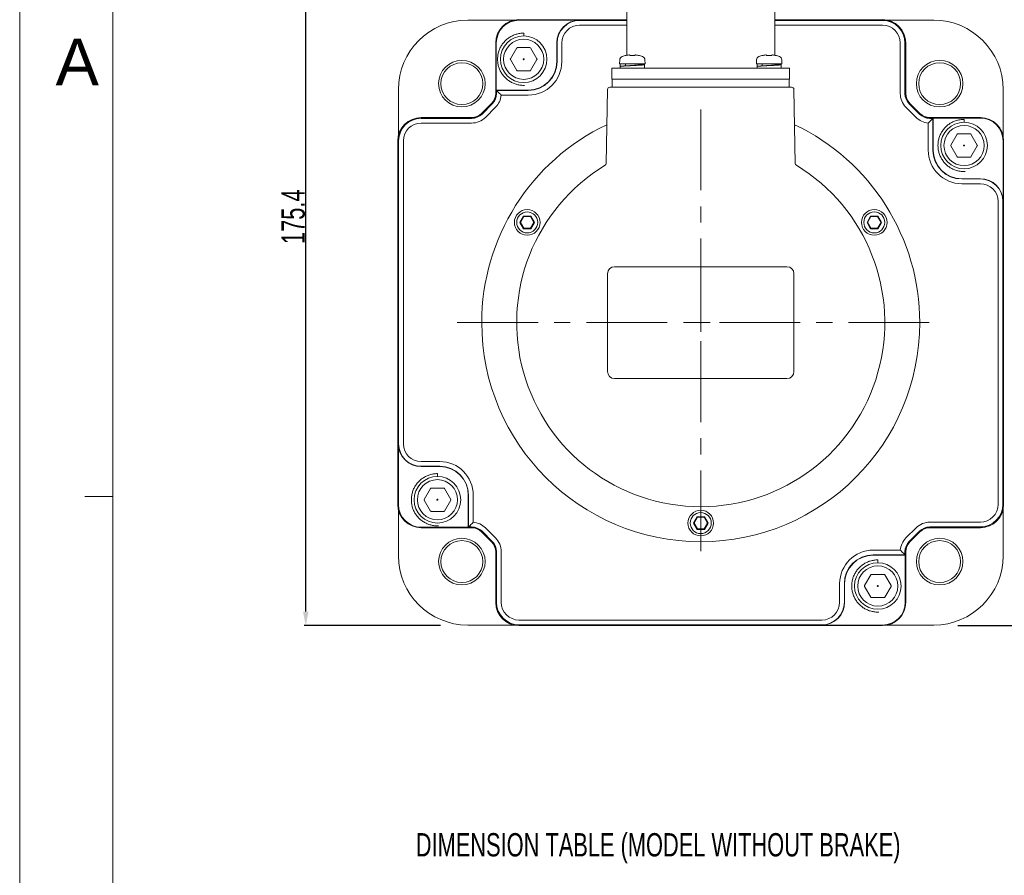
# Model space of a CAD drawing. Header units: millimetres. Extents: x -14 to 406, y -14 to 283.
# Tile 2 of 9: x -14 to 91, y 140 to 232. Entities that reach past the tile are written whole.
import ezdxf
from ezdxf.enums import TextEntityAlignment as Align

# ---------------------------------------------------------------- set-up
doc = ezdxf.new("R2010")
doc.units = ezdxf.units.MM
doc.header["$LTSCALE"] = 23.1
doc.header["$PDMODE"] = 3
doc.header["$PDSIZE"] = 0.3125
doc.linetypes.add('CENTER', pattern=[0.6, 0.375, -0.075, 0.075, -0.075])
doc.layers.get('0').update_dxf_attribs({"linetype": 'CONTINUOUS'})
doc.layers.get('Defpoints').update_dxf_attribs({"linetype": 'CONTINUOUS'})
for name, color, linetype in [('3_ALL_AXES', 7, 'CONTINUOUS'), ('7_ALL_FEATURES', 7, 'CONTINUOUS'), ('AXS', 7, 'CONTINUOUS'), ('DEFAULT_1', 7, 'CENTER')]:
    doc.layers.add(name, color=color, linetype=linetype)
doc.styles.get("Standard").update_dxf_attribs({"font": 'txt', "width": 0.7})
doc.styles.add('TEXTSTYLE_0', font='txt', dxfattribs={"width": 0.8})
doc.dimstyles.new('DIMSTYLE_3', dxfattribs={"dimtxt": 2.5, "dimasz": 1.5, "dimexe": 0.18, "dimexo": 0.0625, "dimgap": 0.09, "dimtad": 1, "dimdec": 1, "dimlfac": 2, "dimdsep": 46, "dimtxsty": 'Standard', "dimblk": '_FILLED', "dimblk1": '_FILLED', "dimblk2": '_FILLED', "dimcen": 0.09, "dimadec": 0, "dimazin": 0, "dimtp": 0.1, "dimtm": 0.1, "dimtfac": 1, "dimtdec": 1, "dimtofl": 0, "dimtmove": 0, "dimatfit": 3, "dimldrblk": '_FILLED', "dimfxl": 0, "dimtolj": 1, "dimarcsym": 0})

# ---------------------------------------------------------------- blocks, each defined once
blk = doc.blocks.new('_FILLED')
at = {"color": 0, "linetype": 'ByBlock'}
blk.add_solid([(0, 0), (-1, 0.2), (-1, -0.2)], dxfattribs=at)
blk = doc.blocks.new('*D6')
at = {"color": 0, "linetype": 'Continuous', "lineweight": -2}
for p, q in [((67.51, 236.09), (97.71, 236.09)), ((97.53, 168.27), (97.53, 234.59)), ((86.48, 166.77), (97.71, 166.77))]:
    blk.add_line(p, q, dxfattribs=at)
at = {"layer": 'Defpoints', "color": 0, "linetype": 'Continuous'}
for p in [(67.45, 236.09), (97.53, 236.09), (86.42, 166.77)]:
    blk.add_point(p, dxfattribs=at)
at = {"color": 0, "linetype": 'Continuous', "lineweight": -2, "xscale": 1.5, "yscale": 1.5, "zscale": 1.5}
for p, rotation in [((97.53, 236.09), 90), ((97.53, 166.77), 270)]:
    blk.add_blockref('_FILLED', p, dxfattribs=dict(at, rotation=rotation))
at = {"color": 0, "linetype": 'Continuous', "lineweight": 13, "insert": (96.19, 201.43), "char_height": 2.5, "attachment_point": 5, "rotation": 90}
blk.add_mtext('\\A1;138.6', dxfattribs=at)
blk = doc.blocks.new('*D7')
at = {"color": 0, "linetype": 'Continuous', "lineweight": -2}
for p, q in [((50.31, 254.49), (16.35, 254.49)), ((16.53, 168.27), (16.53, 252.99)), ((31, 166.77), (16.35, 166.77))]:
    blk.add_line(p, q, dxfattribs=at)
at = {"layer": 'Defpoints', "color": 0, "linetype": 'Continuous'}
for p in [(16.53, 254.49), (50.37, 254.49), (31.06, 166.77)]:
    blk.add_point(p, dxfattribs=at)
at = {"color": 0, "linetype": 'Continuous', "lineweight": -2, "xscale": 1.5, "yscale": 1.5, "zscale": 1.5}
for p, rotation in [((16.53, 254.49), 90), ((16.53, 166.77), 270)]:
    blk.add_blockref('_FILLED', p, dxfattribs=dict(at, rotation=rotation))
at = {"color": 0, "linetype": 'Continuous', "lineweight": 13, "insert": (15.19, 210.63), "char_height": 2.5, "attachment_point": 5, "rotation": 90}
blk.add_mtext('\\A1;175.4', dxfattribs=at)

msp = doc.modelspace()

# ---------------------------------------------------------------- linework, layer by layer
at = {"color": 7, "linetype": 'Continuous', "lineweight": 13}
for p, q in [((-14.1635, 282.9676), (-14.1635, -14.0324)), ((-4.1635, 272.9676), (-4.1635, -4.0324)), ((33.9076, 231.7157), (39.0494, 231.7157)), ((39.4076, 231.7637), (50.9701, 231.7637)), ((39.4076, 231.7113), (45.9076, 231.7113)), ((45.9076, 231.6851), (50.9701, 231.6851)), ((66.8451, 231.7637), (78.4076, 231.7637)), ((66.8451, 231.6851), (78.4076, 231.6851)), ((78.7658, 231.7157), (83.9076, 231.7157)), ((39.9093, 230.0129), (39.9093, 230.3236)), ((45.9076, 231.1764), (50.9701, 231.1764)), ((66.8451, 231.1764), (78.4076, 231.1764)), ((36.9076, 223.8557), (36.9076, 229.2724)), ((36.9163, 229.2724), (36.9163, 223.8557)), ((36.9687, 229.2724), (36.9687, 224.2113)), ((43.4687, 227.2724), (43.4687, 229.2724)), ((43.4949, 227.2724), (43.4949, 229.2724)), ((44.0036, 227.2724), (44.0036, 229.2724)), ((80.3116, 223.8557), (80.3116, 229.2724)), ((80.8203, 223.8557), (80.8203, 229.2724)), ((80.8989, 223.8557), (80.8989, 229.2724)), ((80.9076, 229.2724), (80.9076, 223.8557)), ((38.4876, 227.5611), (39.166, 228.7361)), ((39.2309, 228.7736), (40.5877, 228.7736)), ((40.6526, 228.7361), (41.331, 227.5611)), ((39.166, 226.3111), (38.4876, 227.4861)), ((39.8721, 227.5591), (39.8599, 227.538)), ((39.8599, 227.5091), (39.8721, 227.488)), ((39.9215, 227.5736), (39.8971, 227.5736)), ((39.8971, 227.4736), (39.9215, 227.4736)), ((39.9587, 227.538), (39.9465, 227.5591)), ((39.9465, 227.488), (39.9587, 227.5091)), ((41.331, 227.4861), (40.6526, 226.3111)), ((50.2157, 227.4626), (50.1926, 227.0224)), ((50.7917, 227.9203), (50.4686, 227.8139)), ((50.843, 227.9248), (50.832, 227.923)), ((50.8537, 227.9267), (50.8412, 227.9245)), ((50.8658, 227.9289), (50.8521, 227.9264)), ((50.8792, 227.9315), (50.8646, 227.9287)), ((50.8939, 227.9343), (50.8786, 227.9313)), ((50.909, 227.9373), (50.8939, 227.9343)), ((51.2941, 227.9641), (51.2593, 227.9776)), ((51.3329, 227.9436), (51.2939, 227.9642)), ((51.3583, 227.9264), (51.3328, 227.9437)), ((51.3583, 227.9264), (51.3554, 227.9271)), ((51.3942, 227.9218), (51.3762, 227.9234)), ((51.4496, 227.9214), (51.4402, 227.921)), ((51.5254, 227.9234), (51.4496, 227.9214)), ((51.6106, 227.9234), (51.5249, 227.9234)), ((51.6958, 227.921), (51.6102, 227.9234)), ((51.6881, 227.9213), (51.6856, 227.9214)), ((51.7592, 227.9234), (51.7413, 227.9218)), ((51.7718, 227.9253), (51.7592, 227.9234)), ((51.7796, 227.927), (51.7719, 227.9253)), ((51.8026, 227.9438), (51.7769, 227.9264)), ((51.7789, 227.9267), (51.7796, 227.927)), ((51.8414, 227.9642), (51.8024, 227.9437)), ((51.8759, 227.9776), (51.8413, 227.9642)), ((51.9067, 227.9825), (51.9151, 227.9821)), ((52.0167, 227.9714), (51.9154, 227.9821)), ((52.2415, 227.9343), (52.2262, 227.9373)), ((52.318, 227.9208), (52.3189, 227.9207)), ((52.3435, 227.9203), (52.6666, 227.8139)), ((52.9195, 227.4626), (52.9426, 227.0224)), ((64.8957, 227.4626), (64.8726, 227.0224)), ((65.4717, 227.9203), (65.1486, 227.8139)), ((65.523, 227.9248), (65.512, 227.923)), ((65.5337, 227.9267), (65.5212, 227.9245)), ((65.5458, 227.9289), (65.5321, 227.9264)), ((65.5592, 227.9315), (65.5446, 227.9287)), ((65.5739, 227.9343), (65.5586, 227.9313)), ((65.589, 227.9373), (65.5739, 227.9343)), ((65.589, 227.9373), (65.5739, 227.9343)), ((65.9741, 227.9641), (65.9393, 227.9776)), ((66.0129, 227.9436), (65.9739, 227.9642)), ((66.0383, 227.9264), (66.0128, 227.9437)), ((66.0383, 227.9264), (66.0354, 227.9271)), ((66.0742, 227.9218), (66.0562, 227.9234)), ((66.1296, 227.9214), (66.1202, 227.921)), ((66.2054, 227.9234), (66.1296, 227.9214)), ((66.2906, 227.9234), (66.2049, 227.9234)), ((66.3758, 227.921), (66.2902, 227.9234)), ((66.3681, 227.9213), (66.3656, 227.9214)), ((66.4392, 227.9234), (66.4213, 227.9218)), ((66.4518, 227.9253), (66.4392, 227.9234)), ((66.4596, 227.927), (66.4519, 227.9253)), ((66.4826, 227.9438), (66.4569, 227.9264)), ((66.4589, 227.9267), (66.4596, 227.927)), ((66.5214, 227.9642), (66.4824, 227.9437)), ((66.5559, 227.9776), (66.5213, 227.9642)), ((66.5867, 227.9825), (66.5951, 227.9821)), ((66.6967, 227.9714), (66.5954, 227.9821)), ((66.9215, 227.9343), (66.9062, 227.9373)), ((66.998, 227.9208), (66.9989, 227.9207)), ((67.0235, 227.9203), (67.3466, 227.8139)), ((67.5995, 227.4626), (67.6226, 227.0224)), ((40.5877, 226.2736), (39.2309, 226.2736)), ((50.1926, 227.0224), (52.9426, 227.0224)), ((64.8726, 227.0224), (67.6226, 227.0224)), ((26.4643, 219.1306), (26.4643, 224.2724)), ((36.9949, 224.1851), (36.9687, 224.2113)), ((36.9687, 224.2113), (40.4076, 224.2113)), ((36.9954, 224.1564), (36.9949, 224.1851)), ((36.9949, 224.1851), (40.4076, 224.1851)), ((91.3509, 224.2724), (91.3509, 219.1306)), ((37.4959, 223.6764), (40.4076, 223.6764)), ((35.385, 221.7118), (36.4683, 222.795)), ((36.4744, 222.7888), (35.3912, 221.7056)), ((36.53, 222.7333), (35.4467, 221.65)), ((36.8897, 222.3736), (35.8064, 221.2903)), ((82.0088, 221.2903), (80.9255, 222.3736)), ((82.3685, 221.65), (81.2852, 222.7333)), ((82.424, 221.7056), (81.3408, 222.7888)), ((81.3469, 222.795), (82.4302, 221.7118)), ((28.9076, 221.2724), (34.3243, 221.2724)), ((34.3243, 221.2637), (28.9076, 221.2637)), ((34.3243, 221.1851), (28.9076, 221.1851)), ((83.4909, 221.2724), (88.9076, 221.2724)), ((88.9076, 221.2637), (83.4909, 221.2637)), ((83.4909, 220.8557), (83.8465, 221.2113)), ((83.8203, 221.1851), (83.4909, 221.1851)), ((83.8203, 221.1851), (83.8203, 217.7724)), ((88.9076, 221.2113), (83.8465, 221.2113)), ((83.8465, 221.2113), (83.8465, 217.7724)), ((87.1587, 220.76), (87.1587, 221.0707)), ((34.3243, 220.6764), (28.9076, 220.6764)), ((83.3116, 220.6844), (83.3116, 217.7724)), ((26.4076, 217.6292), (26.4076, 218.7724)), ((26.4163, 179.7724), (26.4163, 218.7724)), ((26.4949, 186.2724), (26.4949, 218.7724)), ((27.0036, 186.2724), (27.0036, 218.7724)), ((85.737, 218.3082), (86.4154, 219.4832)), ((86.4804, 219.5207), (87.8371, 219.5207)), ((87.9021, 219.4832), (88.5805, 218.3082)), ((91.3465, 218.7724), (91.3465, 212.2724)), ((91.3989, 218.7724), (91.3989, 179.7724)), ((91.4076, 218.7724), (91.4076, 217.6292)), ((86.4154, 217.0582), (85.737, 218.2332)), ((87.1215, 218.3063), (87.1093, 218.2851)), ((87.1093, 218.2563), (87.1215, 218.2351)), ((87.171, 218.3207), (87.1465, 218.3207)), ((87.1465, 218.2207), (87.171, 218.2207)), ((87.2081, 218.2851), (87.1959, 218.3063)), ((87.1959, 218.2351), (87.2081, 218.2563)), ((88.5805, 218.2332), (87.9021, 217.0582)), ((87.8371, 217.0207), (86.4804, 217.0207)), ((26.4076, 214.8792), (26.4076, 214.9156)), ((86.9076, 214.7113), (88.9076, 214.7113)), ((88.9076, 214.6851), (86.9076, 214.6851)), ((91.4076, 214.9156), (91.4076, 214.8792)), ((88.9076, 214.1764), (86.9076, 214.1764)), ((26.4076, 212.0184), (26.4076, 212.1656)), ((90.8116, 212.2724), (90.8116, 179.7724)), ((91.3203, 212.2724), (91.3203, 179.7724)), ((91.4076, 212.1656), (91.4076, 212.0184)), ((39.8983, 210.6974), (39.5086, 210.0224)), ((39.9272, 210.6474), (39.5664, 210.0224)), ((39.8983, 210.6974), (39.9272, 210.6474)), ((40.6778, 210.6974), (39.8983, 210.6974)), ((40.6489, 210.6474), (39.9272, 210.6474)), ((40.6778, 210.6974), (40.6489, 210.6474)), ((41.0097, 210.0224), (40.6489, 210.6474)), ((41.0675, 210.0224), (40.6778, 210.6974)), ((77.1374, 210.6974), (76.7477, 210.0224)), ((77.1663, 210.6474), (76.8055, 210.0224)), ((77.9169, 210.6974), (77.1374, 210.6974)), ((77.1374, 210.6974), (77.1663, 210.6474)), ((77.888, 210.6474), (77.1663, 210.6474)), ((77.9169, 210.6974), (77.888, 210.6474)), ((78.2488, 210.0224), (77.888, 210.6474)), ((78.3066, 210.0224), (77.9169, 210.6974)), ((26.4076, 189.0184), (26.4076, 209.5264)), ((39.5086, 210.0224), (39.8983, 209.3474)), ((39.5086, 210.0224), (39.5664, 210.0224)), ((39.5664, 210.0224), (39.9272, 209.3974)), ((39.8983, 209.3474), (39.9272, 209.3974)), ((39.8983, 209.3474), (40.6778, 209.3474)), ((39.9272, 209.3974), (40.6489, 209.3974)), ((40.6489, 209.3974), (41.0097, 210.0224)), ((40.6778, 209.3474), (40.6489, 209.3974)), ((40.6778, 209.3474), (41.0675, 210.0224)), ((41.0675, 210.0224), (41.0097, 210.0224)), ((76.7477, 210.0224), (76.8055, 210.0224)), ((76.7477, 210.0224), (77.1374, 209.3474)), ((76.8055, 210.0224), (77.1663, 209.3974)), ((77.1374, 209.3474), (77.1663, 209.3974)), ((77.1374, 209.3474), (77.9169, 209.3474)), ((77.1663, 209.3974), (77.888, 209.3974)), ((77.888, 209.3974), (78.2488, 210.0224)), ((77.9169, 209.3474), (77.888, 209.3974)), ((77.9169, 209.3474), (78.3066, 210.0224)), ((78.3066, 210.0224), (78.2488, 210.0224)), ((91.4076, 209.5264), (91.4076, 189.0184)), ((49.6576, 205.2724), (68.1576, 205.2724)), ((48.9076, 194.0224), (48.9076, 204.5224)), ((68.9076, 204.5224), (68.9076, 194.0224)), ((58.9076, 198.2724), (58.9076, 200.2725)), ((57.9075, 199.2724), (59.9076, 199.2724)), ((68.1576, 193.2724), (49.6576, 193.2724)), ((26.4076, 186.3792), (26.4076, 186.5264)), ((26.4687, 179.7724), (26.4687, 186.2724)), ((91.4076, 186.5264), (91.4076, 186.3792)), ((28.9076, 184.3684), (30.9076, 184.3684)), ((28.9076, 183.8597), (30.9076, 183.8597)), ((30.9076, 183.8335), (28.9076, 183.8335)), ((26.4076, 183.6292), (26.4076, 183.6656)), ((30.6565, 182.7634), (30.6565, 183.0741)), ((91.4076, 183.6656), (91.4076, 183.6292)), ((26.4076, 179.7724), (26.4076, 180.9156)), ((29.2347, 180.3116), (29.9131, 181.4866)), ((29.9781, 181.5241), (31.3348, 181.5241)), ((31.3998, 181.4866), (32.0782, 180.3116)), ((33.9687, 177.3335), (33.9687, 180.7724)), ((33.9949, 177.3597), (33.9949, 180.7724)), ((34.5036, 177.8607), (34.5036, 180.7724)), ((91.4076, 180.9156), (91.4076, 179.7724)), ((-4.1635, 180.6342), (-7.1635, 180.6342)), ((29.9131, 179.0616), (29.2347, 180.2366)), ((30.6193, 180.3097), (30.607, 180.2885)), ((30.607, 180.2597), (30.6193, 180.2385)), ((30.6687, 180.3241), (30.6442, 180.3241)), ((30.6442, 180.2241), (30.6687, 180.2241)), ((30.7059, 180.2885), (30.6936, 180.3097)), ((30.6936, 180.2385), (30.7059, 180.2597)), ((32.0782, 180.2366), (31.3998, 179.0616)), ((26.4643, 174.2724), (26.4643, 179.4142)), ((31.3348, 179.0241), (29.9781, 179.0241)), ((91.3509, 179.4142), (91.3509, 174.2724)), ((58.5179, 178.4474), (58.1282, 177.7724)), ((58.1282, 177.7724), (58.1859, 177.7724)), ((58.1282, 177.7724), (58.5179, 177.0974)), ((58.5468, 178.3974), (58.1859, 177.7724)), ((58.1859, 177.7724), (58.5468, 177.1474)), ((59.2973, 178.4474), (58.5179, 178.4474)), ((58.5179, 178.4474), (58.5468, 178.3974)), ((59.2684, 178.3974), (58.5468, 178.3974)), ((59.2973, 178.4474), (59.2684, 178.3974)), ((59.6293, 177.7724), (59.2684, 178.3974)), ((59.2684, 177.1474), (59.6293, 177.7724)), ((59.687, 177.7724), (59.2973, 178.4474)), ((59.2973, 177.0974), (59.687, 177.7724)), ((59.687, 177.7724), (59.6293, 177.7724)), ((83.4909, 177.8684), (88.9076, 177.8684)), ((28.9076, 177.3335), (33.9687, 177.3335)), ((28.9076, 177.2811), (34.3243, 177.2811)), ((34.3243, 177.2724), (28.9076, 177.2724)), ((33.9949, 177.3597), (33.9687, 177.3335)), ((34.0236, 177.3602), (33.9949, 177.3597)), ((36.4683, 175.7498), (35.385, 176.8331)), ((35.3912, 176.8392), (36.4744, 175.756)), ((35.4467, 176.8948), (36.53, 175.8115)), ((35.8064, 177.2545), (36.8897, 176.1712)), ((58.5179, 177.0974), (58.5468, 177.1474)), ((58.5179, 177.0974), (59.2973, 177.0974)), ((58.5468, 177.1474), (59.2684, 177.1474)), ((59.2973, 177.0974), (59.2684, 177.1474)), ((80.9255, 176.1712), (82.0088, 177.2545)), ((81.2852, 175.8115), (82.3685, 176.8948)), ((81.3408, 175.756), (82.424, 176.8392)), ((82.4302, 176.8331), (81.3469, 175.7498)), ((83.4909, 177.3597), (88.9076, 177.3597)), ((83.4909, 177.2811), (88.9076, 177.2811)), ((88.9076, 177.2724), (83.4909, 177.2724)), ((36.9076, 169.2724), (36.9076, 174.6892)), ((36.9163, 174.6892), (36.9163, 169.2724)), ((36.9949, 174.6892), (36.9949, 169.2724)), ((37.5036, 174.6892), (37.5036, 169.2724)), ((80.3193, 174.8684), (77.4076, 174.8684)), ((80.8203, 174.3597), (77.4076, 174.3597)), ((80.8465, 174.3335), (77.4076, 174.3335)), ((80.8198, 174.3884), (80.8203, 174.3597)), ((80.8203, 174.3597), (80.8465, 174.3335)), ((80.8465, 169.2724), (80.8465, 174.3335)), ((80.8989, 169.2724), (80.8989, 174.6892)), ((80.9076, 174.6892), (80.9076, 169.2724)), ((77.9059, 173.5106), (77.9059, 173.8213)), ((76.4842, 171.0588), (77.1626, 172.2338)), ((77.2275, 172.2713), (78.5843, 172.2713)), ((78.6492, 172.2338), (79.3276, 171.0588)), ((73.8116, 169.2724), (73.8116, 171.2724)), ((74.3203, 169.2724), (74.3203, 171.2724)), ((74.3465, 171.2724), (74.3465, 169.2724)), ((77.1626, 169.8088), (76.4842, 170.9838)), ((77.8687, 171.0568), (77.8565, 171.0357)), ((77.8565, 171.0068), (77.8687, 170.9857)), ((77.9181, 171.0713), (77.8937, 171.0713)), ((77.8937, 170.9713), (77.9181, 170.9713)), ((77.9553, 171.0357), (77.9431, 171.0568)), ((77.9431, 170.9857), (77.9553, 171.0068)), ((79.3276, 170.9838), (78.6492, 169.8088)), ((78.5843, 169.7713), (77.2275, 169.7713)), ((71.9076, 167.3684), (39.4076, 167.3684)), ((39.0494, 166.8291), (33.9076, 166.8291)), ((71.9076, 166.8597), (39.4076, 166.8597)), ((78.4076, 166.7811), (39.4076, 166.7811)), ((40.5508, 166.7724), (39.4076, 166.7724)), ((43.3008, 166.7724), (43.2644, 166.7724)), ((46.1616, 166.7724), (46.0144, 166.7724)), ((69.1616, 166.7724), (48.6536, 166.7724)), ((71.8008, 166.7724), (71.6536, 166.7724)), ((78.4076, 166.8335), (71.9076, 166.8335)), ((74.5508, 166.7724), (74.5144, 166.7724)), ((78.4076, 166.7724), (77.2644, 166.7724)), ((83.9076, 166.8291), (78.7658, 166.8291))]:
    msp.add_line(p, q, dxfattribs=at)
for points in [[(50.8339, 227.9233), (50.8246, 227.9218), (50.8194, 227.9211), (50.8173, 227.9209)], [(51.2198, 227.9821), (51.1193, 227.9715), (51.0093, 227.9557), (50.909, 227.9373)], [(51.2198, 227.9821), (51.2478, 227.9806), (51.2593, 227.9776)], [(51.3764, 227.9234), (51.3635, 227.9253), (51.3583, 227.9264)], [(51.4406, 227.9211), (51.4159, 227.9209), (51.3942, 227.9218)], [(51.7417, 227.9219), (51.7202, 227.921), (51.6958, 227.921)], [(51.8759, 227.9776), (51.8911, 227.9813), (51.9067, 227.9825)], [(52.2262, 227.9373), (52.1267, 227.9556), (52.0167, 227.9714)], [(52.3091, 227.9221), (52.3017, 227.9232), (52.2926, 227.9247), (52.2819, 227.9266), (52.2698, 227.9288), (52.2563, 227.9314), (52.2415, 227.9343)], [(52.3189, 227.9207), (52.3183, 227.9208), (52.3148, 227.9212), (52.3091, 227.9221)], [(65.5139, 227.9233), (65.5046, 227.9218), (65.4994, 227.9211), (65.4973, 227.9209)], [(65.8998, 227.9821), (65.7993, 227.9715), (65.6893, 227.9557), (65.589, 227.9373)], [(65.8998, 227.9821), (65.9278, 227.9806), (65.9393, 227.9776)], [(66.0564, 227.9234), (66.0435, 227.9253), (66.0383, 227.9264)], [(66.1206, 227.9211), (66.0959, 227.9209), (66.0742, 227.9218)], [(66.4217, 227.9219), (66.4002, 227.921), (66.3758, 227.921)], [(66.5559, 227.9776), (66.5711, 227.9813), (66.5867, 227.9825)], [(66.9062, 227.9373), (66.8067, 227.9556), (66.6967, 227.9714)], [(66.9891, 227.9221), (66.9817, 227.9232), (66.9726, 227.9247), (66.9619, 227.9266), (66.9498, 227.9288), (66.9363, 227.9314), (66.9215, 227.9343)], [(66.9989, 227.9207), (66.9983, 227.9208), (66.9948, 227.9212), (66.9891, 227.9221)]]:
    msp.add_lwpolyline(points, dxfattribs=at)
for centre, radius in [((39.9093, 227.5236), 2.5), ((39.9093, 227.5236), 2.155), ((33.275, 224.905), 2.5), ((33.275, 224.905), 2.25), ((84.5402, 224.905), 2.5), ((84.5402, 224.905), 2.25), ((87.1587, 218.2707), 2.5), ((87.1587, 218.2707), 2.155), ((40.2881, 210.0224), 1.375), ((77.5271, 210.0224), 1.375), ((40.2881, 210.0224), 1.125), ((77.5271, 210.0224), 1.125), ((30.6565, 180.2741), 2.5), ((30.6565, 180.2741), 2.155), ((58.9076, 177.7724), 1.375), ((58.9076, 177.7724), 1.125), ((33.275, 173.6398), 2.5), ((33.275, 173.6398), 2.25), ((84.5402, 173.6398), 2.5), ((84.5402, 173.6398), 2.25), ((77.9059, 171.0213), 2.5), ((77.9059, 171.0213), 2.155)]:
    msp.add_circle(centre, radius, dxfattribs=at)
for centre, radius, start, end in [((33.9076, 224.2724), 7.4433, 90, 180), ((39.4076, 229.2724), 2.5, 90, 180), ((39.4076, 229.2724), 2.4913, 90, 180), ((39.4076, 229.2724), 2.4389, 90, 180), ((45.9076, 229.2724), 2.4389, 90, 180), ((45.9076, 229.2724), 2.4127, 90, 180), ((78.4076, 229.2724), 2.5, 0, 90), ((78.4076, 229.2724), 2.4913, 0, 90), ((78.4076, 229.2724), 2.4127, 0, 90), ((83.9076, 224.2724), 7.4433, 0, 90), ((45.9076, 229.2724), 1.904, 90, 180), ((78.4076, 229.2724), 1.904, 0, 90), ((39.2309, 228.6986), 0.075, 90, 150), ((40.5877, 228.6986), 0.075, 30, 90), ((38.5525, 227.5236), 0.075, 150, 210), ((40.4076, 227.2724), 3.596, 270, 0), ((40.4076, 227.2724), 3.0873, 270, 0), ((40.4076, 227.2724), 3.0611, 270, 0), ((41.2661, 227.5236), 0.075, 330, 30), ((50.6151, 227.4417), 0.4, 111.489952, 177), ((50.8176, 227.8238), 0.1, 83.87634, 104.988234), ((52.3176, 227.8238), 0.1, 75.011766, 96.127164), ((52.5201, 227.4417), 0.4, 3, 68.510048), ((65.2951, 227.4417), 0.4, 111.489952, 177), ((65.4976, 227.8238), 0.1, 83.87634, 104.988234), ((66.9976, 227.8238), 0.1, 75.011766, 96.127164), ((67.2001, 227.4417), 0.4, 3, 68.510048), ((39.2309, 226.3486), 0.075, 210, 270), ((40.5877, 226.3486), 0.075, 270, 330), ((35.4076, 223.8557), 1.5, 315, 0), ((35.4076, 223.8557), 1.5087, 315, 0), ((35.4076, 223.8557), 1.5873, 315, 0), ((35.4076, 223.8557), 2.096, 315, 355.093693), ((82.4076, 223.8557), 2.096, 180, 225), ((82.4076, 223.8557), 1.5873, 180, 225), ((82.4076, 223.8557), 1.5087, 180, 225), ((82.4076, 223.8557), 1.5, 180, 225), ((28.9076, 218.7724), 2.5, 90, 180), ((28.9076, 218.7724), 2.4913, 90, 180), ((28.9076, 218.7724), 2.4127, 90, 180), ((34.3243, 222.7724), 1.5, 270, 315), ((34.3243, 222.7724), 1.5087, 270, 315), ((34.3243, 222.7724), 1.5873, 270, 315), ((34.3243, 222.7724), 2.096, 270, 315), ((83.4909, 222.7724), 2.096, 225, 265.092984), ((83.4909, 222.7724), 1.5873, 225, 270), ((83.4909, 222.7724), 1.5087, 225, 270), ((83.4909, 222.7724), 1.5, 225, 270), ((88.9076, 218.7724), 2.5, 0, 90), ((88.9076, 218.7724), 2.4913, 0, 90), ((88.9076, 218.7724), 2.4389, 0, 90), ((28.9076, 218.7724), 1.904, 90, 180), ((86.4804, 219.4457), 0.075, 90, 150), ((87.8371, 219.4457), 0.075, 30, 90), ((26.9076, 217.6292), 0.5, 180, 186.267437), ((86.9076, 217.7724), 3.596, 180, 270), ((86.9076, 217.7724), 3.0873, 180, 270), ((86.9076, 217.7724), 3.0611, 180, 270), ((85.802, 218.2707), 0.075, 150, 210), ((88.5155, 218.2707), 0.075, 330, 30), ((90.9076, 217.6292), 0.5, 353.732563, 0), ((86.4804, 217.0957), 0.075, 210, 270), ((87.8371, 217.0957), 0.075, 270, 330), ((26.9076, 214.9156), 0.5, 173.713886, 180), ((26.9076, 214.8792), 0.5, 180, 186.267437), ((88.9076, 212.2724), 2.4389, 0, 90), ((88.9076, 212.2724), 2.4127, 0, 90), ((90.9076, 214.9156), 0.5, 0, 6.286114), ((90.9076, 214.8792), 0.5, 353.732563, 0), ((88.9076, 212.2724), 1.904, 0, 90), ((26.9076, 212.1656), 0.5, 173.713886, 180), ((26.9076, 212.0184), 0.5, 180, 186.267437), ((90.9076, 212.1656), 0.5, 0, 6.286114), ((90.9076, 212.0184), 0.5, 353.732563, 0), ((26.9076, 209.5264), 0.5, 173.713886, 180), ((90.9076, 209.5264), 0.5, 0, 6.286114), ((49.6576, 204.5224), 0.75, 90, 180), ((68.1576, 204.5224), 0.75, 0, 90), ((49.6576, 194.0224), 0.75, 180, 270), ((68.1576, 194.0224), 0.75, 270, 0), ((26.9076, 189.0184), 0.5, 180, 186.286114), ((90.9076, 189.0184), 0.5, 353.713886, 0), ((26.9076, 186.5264), 0.5, 173.732563, 180), ((26.9076, 186.3792), 0.5, 180, 186.286114), ((28.9076, 186.2724), 2.4389, 180, 270), ((28.9076, 186.2724), 2.4127, 180, 270), ((28.9076, 186.2724), 1.904, 180, 270), ((90.9076, 186.5264), 0.5, 0, 6.267437), ((90.9076, 186.3792), 0.5, 353.713886, 0), ((30.9076, 180.7724), 3.596, 0, 90), ((30.9076, 180.7724), 3.0873, 0, 90), ((30.9076, 180.7724), 3.0611, 0, 90), ((26.9076, 183.6656), 0.5, 173.732563, 180), ((26.9076, 183.6292), 0.5, 180, 186.286114), ((90.9076, 183.6656), 0.5, 0, 6.267437), ((90.9076, 183.6292), 0.5, 353.713886, 0), ((26.9076, 180.9156), 0.5, 173.732563, 180), ((29.9781, 181.4491), 0.075, 90, 150), ((31.3348, 181.4491), 0.075, 30, 90), ((90.9076, 180.9156), 0.5, 0, 6.267437), ((28.9076, 179.7724), 2.5, 180, 270), ((28.9076, 179.7724), 2.4913, 180, 270), ((28.9076, 179.7724), 2.4389, 180, 270), ((29.2997, 180.2741), 0.075, 150, 210), ((32.0132, 180.2741), 0.075, 330, 30), ((88.9076, 179.7724), 2.5, 270, 0), ((88.9076, 179.7724), 2.4913, 270, 0), ((88.9076, 179.7724), 2.4127, 270, 0), ((88.9076, 179.7724), 1.904, 270, 0), ((29.9781, 179.0991), 0.075, 210, 270), ((31.3348, 179.0991), 0.075, 270, 330), ((34.3243, 175.7724), 2.096, 45, 85.093693), ((83.4909, 175.7724), 2.096, 90, 135), ((34.3243, 175.7724), 1.5873, 45, 90), ((34.3243, 175.7724), 1.5087, 45, 90), ((34.3243, 175.7724), 1.5, 45, 90), ((83.4909, 175.7724), 1.5873, 90, 135), ((83.4909, 175.7724), 1.5087, 90, 135), ((83.4909, 175.7724), 1.5, 90, 135), ((35.4076, 174.6892), 1.5, 0, 45), ((35.4076, 174.6892), 1.5087, 0, 45), ((35.4076, 174.6892), 1.5873, 0, 45), ((35.4076, 174.6892), 2.096, 0, 45), ((82.4076, 174.6892), 2.096, 135, 175.093693), ((82.4076, 174.6892), 1.5873, 135, 180), ((82.4076, 174.6892), 1.5087, 135, 180), ((82.4076, 174.6892), 1.5, 135, 180), ((77.4076, 171.2724), 3.596, 90, 180), ((77.4076, 171.2724), 3.0873, 90, 180), ((77.4076, 171.2724), 3.0611, 90, 180), ((33.9076, 174.2724), 7.4433, 180, 270), ((83.9076, 174.2724), 7.4433, 270, 0), ((77.2275, 172.1963), 0.075, 90, 150), ((78.5843, 172.1963), 0.075, 30, 90), ((76.5491, 171.0213), 0.075, 150, 210), ((79.2627, 171.0213), 0.075, 330, 30), ((39.4076, 169.2724), 2.5, 180, 270), ((39.4076, 169.2724), 2.4913, 180, 270), ((39.4076, 169.2724), 2.4127, 180, 270), ((39.4076, 169.2724), 1.904, 180, 270), ((71.9076, 169.2724), 2.4389, 270, 0), ((71.9076, 169.2724), 2.4127, 270, 0), ((71.9076, 169.2724), 1.904, 270, 0), ((77.2275, 169.8463), 0.075, 210, 270), ((78.4076, 169.2724), 2.5, 270, 0), ((78.4076, 169.2724), 2.4913, 270, 0), ((78.4076, 169.2724), 2.4389, 270, 0), ((78.5843, 169.8463), 0.075, 270, 330), ((40.5508, 167.2724), 0.5, 270, 276.267437), ((43.2644, 167.2724), 0.5, 263.713886, 270), ((43.3008, 167.2724), 0.5, 270, 276.267437), ((46.0144, 167.2724), 0.5, 263.713886, 270), ((46.1616, 167.2724), 0.5, 270, 276.267437), ((48.6536, 167.2724), 0.5, 263.713886, 270), ((69.1616, 167.2724), 0.5, 270, 276.286114), ((71.6536, 167.2724), 0.5, 263.732563, 270), ((71.8008, 167.2724), 0.5, 270, 276.286114), ((74.5144, 167.2724), 0.5, 263.732563, 270), ((74.5508, 167.2724), 0.5, 270, 276.286114), ((77.2644, 167.2724), 0.5, 263.732563, 270)]:
    msp.add_arc(centre, radius, start, end, dxfattribs=at)
for points, start_tangent, end_tangent in [([(39.9093, 230.3236), (39.7025, 230.3159), (39.4969, 230.293), (39.2934, 230.255), (39.0934, 230.202), (38.8978, 230.1345), (38.7078, 230.0526), (38.5243, 229.957), (38.3483, 229.8481), (38.1809, 229.7264), (38.0229, 229.5928), (37.8753, 229.4478), (37.7387, 229.2923), (37.614, 229.1272), (37.5019, 228.9533), (37.4028, 228.7716), (37.3175, 228.5831), (37.2463, 228.3888), (37.1897, 228.1898), (37.1479, 227.9871), (37.1212, 227.7819), (37.1098, 227.5753), (37.1136, 227.3684), (37.1327, 227.1624), (37.167, 226.9583), (37.2162, 226.7573), (37.2801, 226.5605), (37.3584, 226.369), (37.4507, 226.1837), (37.5563, 226.0058), (37.6748, 225.8362), (37.8056, 225.6758), (37.9478, 225.5254), (38.1007, 225.386), (38.2635, 225.2583), (38.4353, 225.1429), (38.6151, 225.0406), (38.802, 224.9518), (38.995, 224.877), (39.1929, 224.8167), (39.3948, 224.7712), (39.5995, 224.7408), (39.8058, 224.7255), (40.0128, 224.7255)], (-1, 0), (0.99931706, 0.0369515)), ([(39.8599, 227.538), (39.8563, 227.5287), (39.8562, 227.5187), (39.8599, 227.5091)], (-0.5, -0.8660254), (0.5, -0.8660254)), ([(39.8971, 227.5736), (39.8872, 227.572), (39.8786, 227.5671), (39.8721, 227.5591)], (-1, 0), (-0.5, -0.8660254)), ([(39.8721, 227.488), (39.8784, 227.4802), (39.887, 227.4752), (39.8971, 227.4736)], (0.5, -0.8660254), (1, 0)), ([(39.9465, 227.5591), (39.9402, 227.5669), (39.9316, 227.5719), (39.9215, 227.5736)], (-0.5, 0.8660254), (-1, 0)), ([(39.9215, 227.4736), (39.9314, 227.4751), (39.94, 227.48), (39.9465, 227.488)], (1, 0), (0.5, 0.8660254)), ([(39.9587, 227.5091), (39.9624, 227.5187), (39.9623, 227.5287), (39.9587, 227.538)], (0.5, 0.8660254), (-0.5, 0.8660254)), ([(36.9949, 223.8557), (36.9949, 223.9555), (36.9951, 224.0556), (36.9954, 224.1564)], (0, 1), (0.0032469, 0.99999473)), ([(36.9954, 224.1564), (37.1632, 224.0101), (37.33, 223.85), (37.4959, 223.6764)], (0.77009769, -0.63792597), (0.6761928, -0.73672471)), ([(83.3116, 220.6844), (83.3705, 220.7389), (83.4303, 220.796), (83.4909, 220.8557)], (0.73636269, 0.67658701), (0.70710678, 0.70710678)), ([(87.1587, 221.0707), (86.952, 221.0631), (86.7463, 221.0402), (86.5429, 221.0021), (86.3428, 220.9492), (86.1473, 220.8816), (85.9572, 220.7998), (85.7737, 220.7042), (85.5978, 220.5952), (85.4304, 220.4736), (85.2724, 220.3399), (85.1247, 220.195), (84.9882, 220.0395), (84.8635, 219.8744), (84.7513, 219.7005), (84.6523, 219.5188), (84.567, 219.3303), (84.4958, 219.136), (84.4392, 218.9369), (84.3974, 218.7343), (84.3707, 218.5291), (84.3592, 218.3225), (84.363, 218.1156), (84.3821, 217.9095), (84.4164, 217.7054), (84.4656, 217.5045), (84.5296, 217.3077), (84.6079, 217.1161), (84.7001, 216.9309), (84.8058, 216.753), (84.9243, 216.5833), (85.055, 216.4229), (85.1972, 216.2726), (85.3501, 216.1332), (85.5129, 216.0055), (85.6847, 215.8901), (85.8646, 215.7877), (86.0515, 215.6989), (86.2444, 215.6242), (86.4424, 215.5639), (86.6442, 215.5184), (86.8489, 215.4879), (87.0553, 215.4726), (87.2622, 215.4726)], (-1, 0), (0.99931706, 0.0369515)), ([(87.1093, 218.2851), (87.1057, 218.2758), (87.1057, 218.2659), (87.1093, 218.2563)], (-0.5, -0.8660254), (0.5, -0.8660254)), ([(87.1465, 218.3207), (87.1367, 218.3192), (87.128, 218.3143), (87.1215, 218.3063)], (-1, 0), (-0.5, -0.8660254)), ([(87.1215, 218.2351), (87.1278, 218.2274), (87.1364, 218.2223), (87.1465, 218.2207)], (0.5, -0.8660254), (1, 0)), ([(87.1959, 218.3063), (87.1897, 218.3141), (87.1811, 218.3191), (87.171, 218.3207)], (-0.5, 0.8660254), (-1, 0)), ([(87.171, 218.2207), (87.1808, 218.2222), (87.1895, 218.2272), (87.1959, 218.2351)], (1, 0), (0.5, 0.8660254)), ([(87.2081, 218.2563), (87.2118, 218.2659), (87.2118, 218.2758), (87.2081, 218.2851)], (0.5, 0.8660254), (-0.5, 0.8660254)), ([(30.6565, 183.0741), (30.4497, 183.0665), (30.244, 183.0436), (30.0406, 183.0055), (29.8406, 182.9526), (29.645, 182.885), (29.4549, 182.8032), (29.2714, 182.7076), (29.0955, 182.5986), (28.9281, 182.477), (28.7701, 182.3433), (28.6224, 182.1984), (28.4859, 182.0429), (28.3612, 181.8778), (28.249, 181.7039), (28.15, 181.5222), (28.0647, 181.3337), (27.9935, 181.1394), (27.9369, 180.9403), (27.8951, 180.7377), (27.8684, 180.5325), (27.8569, 180.3259), (27.8608, 180.119), (27.8798, 179.9129), (27.9141, 179.7088), (27.9633, 179.5079), (28.0273, 179.3111), (28.1056, 179.1195), (28.1978, 178.9343), (28.3035, 178.7564), (28.422, 178.5867), (28.5527, 178.4263), (28.6949, 178.276), (28.8479, 178.1366), (29.0107, 178.0089), (29.1824, 177.8935), (29.3623, 177.7911), (29.5492, 177.7023), (29.7421, 177.6276), (29.9401, 177.5673), (30.142, 177.5218), (30.3466, 177.4913), (30.553, 177.476), (30.7599, 177.476)], (-1, 0), (0.99931706, 0.0369515)), ([(30.607, 180.2885), (30.6034, 180.2792), (30.6034, 180.2693), (30.607, 180.2597)], (-0.5, -0.8660254), (0.5, -0.8660254)), ([(30.6442, 180.3241), (30.6344, 180.3226), (30.6257, 180.3177), (30.6193, 180.3097)], (-1, 0), (-0.5, -0.8660254)), ([(30.6193, 180.2385), (30.6255, 180.2308), (30.6341, 180.2257), (30.6442, 180.2241)], (0.5, -0.8660254), (1, 0)), ([(30.6936, 180.3097), (30.6874, 180.3175), (30.6788, 180.3225), (30.6687, 180.3241)], (-0.5, 0.8660254), (-1, 0)), ([(30.6687, 180.2241), (30.6785, 180.2256), (30.6872, 180.2306), (30.6936, 180.2385)], (1, 0), (0.5, 0.8660254)), ([(30.7059, 180.2597), (30.7095, 180.2693), (30.7095, 180.2792), (30.7059, 180.2885)], (0.5, 0.8660254), (-0.5, 0.8660254)), ([(34.0236, 177.3602), (34.1699, 177.528), (34.33, 177.6948), (34.5036, 177.8607)], (0.63792597, 0.77009769), (0.73672471, 0.6761928)), ([(34.3243, 177.3597), (34.2245, 177.3597), (34.1244, 177.3599), (34.0236, 177.3602)], (-1, 0), (-0.99999473, 0.0032469)), ([(80.8198, 174.3884), (80.652, 174.5347), (80.4852, 174.6948), (80.3193, 174.8684)], (-0.77009769, 0.63792597), (-0.6761928, 0.73672471)), ([(80.8203, 174.6892), (80.8203, 174.5893), (80.8201, 174.4892), (80.8198, 174.3884)], (0, -1), (-0.0032469, -0.99999473)), ([(77.9059, 173.8213), (77.6991, 173.8136), (77.4935, 173.7907), (77.29, 173.7527), (77.09, 173.6998), (76.8944, 173.6322), (76.7044, 173.5504), (76.5209, 173.4547), (76.3449, 173.3458), (76.1775, 173.2242), (76.0195, 173.0905), (75.8719, 172.9455), (75.7353, 172.7901), (75.6106, 172.6249), (75.4985, 172.451), (75.3994, 172.2693), (75.3141, 172.0808), (75.2429, 171.8865), (75.1863, 171.6875), (75.1445, 171.4848), (75.1178, 171.2796), (75.1064, 171.073), (75.1102, 170.8661), (75.1293, 170.6601), (75.1635, 170.456), (75.2128, 170.255), (75.2767, 170.0582), (75.355, 169.8667), (75.4473, 169.6814), (75.5529, 169.5035), (75.6714, 169.3339), (75.8022, 169.1735), (75.9444, 169.0232), (76.0973, 168.8838), (76.2601, 168.756), (76.4319, 168.6407), (76.6117, 168.5383), (76.7986, 168.4495), (76.9916, 168.3748), (77.1895, 168.3145), (77.3914, 168.2689), (77.5961, 168.2385), (77.8024, 168.2232), (78.0094, 168.2232)], (-1, 0), (0.99931706, 0.0369515)), ([(77.8565, 171.0357), (77.8529, 171.0264), (77.8528, 171.0164), (77.8565, 171.0068)], (-0.5, -0.8660254), (0.5, -0.8660254)), ([(77.8937, 171.0713), (77.8838, 171.0697), (77.8752, 171.0648), (77.8687, 171.0568)], (-1, 0), (-0.5, -0.8660254)), ([(77.8687, 170.9857), (77.875, 170.9779), (77.8836, 170.9729), (77.8937, 170.9713)], (0.5, -0.8660254), (1, 0)), ([(77.9431, 171.0568), (77.9368, 171.0646), (77.9282, 171.0696), (77.9181, 171.0713)], (-0.5, 0.8660254), (-1, 0)), ([(77.9181, 170.9713), (77.928, 170.9728), (77.9366, 170.9777), (77.9431, 170.9857)], (1, 0), (0.5, 0.8660254)), ([(77.9553, 171.0068), (77.959, 171.0164), (77.9589, 171.0264), (77.9553, 171.0357)], (0.5, 0.8660254), (-0.5, 0.8660254))]:
    msp.add_spline(points, degree=3, dxfattribs=dict(at, start_tangent=start_tangent, end_tangent=end_tangent))
at = {"layer": '3_ALL_AXES', "color": 7, "linetype": 'Continuous', "lineweight": 13}
for p, q in [((50.9701, 227.9485), (50.9701, 236.0924)), ((66.8451, 227.9485), (66.8451, 236.0924))]:
    msp.add_line(p, q, dxfattribs=at)
msp.add_arc((58.9076, 199.2724), 23.5, 180, 0, dxfattribs=at)
at = {"layer": '7_ALL_FEATURES', "color": 7, "linetype": 'Continuous', "lineweight": 13}
for p, q in [((49.3826, 225.3724), (49.3826, 226.5674)), ((49.3826, 226.5674), (68.4326, 226.5674)), ((50.2676, 227.0224), (50.2676, 226.7724)), ((50.2676, 226.7724), (50.3673, 226.7724)), ((50.2676, 226.7474), (50.2676, 226.5674)), ((50.8176, 226.8083), (50.8176, 227.0224)), ((52.8676, 226.5724), (52.8676, 226.9474)), ((64.9476, 227.0224), (64.9476, 226.7724)), ((64.9476, 226.7724), (65.0473, 226.7724)), ((64.9476, 226.7474), (64.9476, 226.5674)), ((65.4976, 226.8083), (65.4976, 227.0224)), ((67.5476, 226.5724), (67.5476, 226.9474)), ((68.4326, 226.5674), (68.4326, 225.3724)), ((49.3826, 225.3724), (68.4326, 225.3724)), ((49.4076, 225.3724), (49.4076, 224.5224)), ((68.4076, 225.3724), (68.4076, 224.5224)), ((48.9033, 224.2768), (48.765, 216.3559)), ((68.6619, 224.5224), (49.1533, 224.5224)), ((69.0501, 216.3559), (68.9119, 224.2768))]:
    msp.add_line(p, q, dxfattribs=at)
for centre, radius, start, end in [((49.1533, 224.2724), 0.25, 90, 179), ((68.6619, 224.2724), 0.25, 1, 90), ((58.9076, 199.2724), 23.5, 115.373392, 180), ((58.9076, 199.2724), 23.5, 0, 64.626608), ((58.9076, 199.2724), 19.75, 121.307129, 58.692871), ((48.5151, 216.3603), 0.25, 301.307129, 359), ((69.3001, 216.3603), 0.25, 181, 238.692871)]:
    msp.add_arc(centre, radius, start, end, dxfattribs=at)
for points, start_tangent, end_tangent in [([(50.2676, 226.7474), (50.2711, 226.7521), (50.2814, 226.7567), (50.2987, 226.7614), (50.3227, 226.766), (50.3534, 226.7707), (50.3905, 226.7753), (50.4339, 226.78), (50.4834, 226.7846), (50.5387, 226.7893), (50.5994, 226.7939), (50.6653, 226.7986), (50.736, 226.8032), (50.8112, 226.8079), (50.8904, 226.8125), (50.9732, 226.8172), (51.0592, 226.8218), (51.1479, 226.8265), (51.2388, 226.8311), (51.3315, 226.8358), (51.4254, 226.8404), (51.5201, 226.8451), (51.5676, 226.8474)], (0, 1), (0.99880308, 0.04891217)), ([(50.2933, 226.7598), (50.2814, 226.7631), (50.2711, 226.7678), (50.2676, 226.7724)], (-0.96917391, 0.24637764), (0, 1)), ([(51.5676, 226.8474), (51.6033, 226.8504), (51.6743, 226.8565), (51.7444, 226.8626), (51.8129, 226.8686), (51.8792, 226.8747), (51.9426, 226.8807), (52.0026, 226.8868), (52.0587, 226.8929), (52.1104, 226.8989), (52.1571, 226.905), (52.1985, 226.911), (52.2342, 226.9171), (52.2639, 226.9232), (52.2872, 226.9292), (52.304, 226.9353), (52.3142, 226.9414), (52.3176, 226.9474)], (0.99641681, 0.08457863), (0, 1)), ([(51.5676, 226.8474), (51.6151, 226.8497), (51.7098, 226.8544), (51.8037, 226.859), (51.8964, 226.8637), (51.9873, 226.8683), (52.076, 226.873), (52.162, 226.8776), (52.2448, 226.8823), (52.324, 226.8869), (52.3992, 226.8916), (52.4699, 226.8962), (52.5358, 226.9009), (52.5965, 226.9056), (52.6518, 226.9102), (52.7013, 226.9149), (52.7447, 226.9195), (52.7818, 226.9242), (52.8125, 226.9288), (52.8365, 226.9335), (52.8537, 226.9381), (52.8641, 226.9428), (52.8676, 226.9474)], (0.99880308, 0.04891217), (0, 1)), ([(52.8676, 226.9474), (52.8641, 226.9521), (52.8537, 226.9567), (52.8365, 226.9614), (52.8125, 226.966), (52.7818, 226.9707), (52.7447, 226.9753), (52.7013, 226.98), (52.6518, 226.9846), (52.5965, 226.9893), (52.5358, 226.9939), (52.4699, 226.9986), (52.3992, 227.0032), (52.324, 227.0079), (52.3176, 227.0083)], (0, 1), (-0.9982075, 0.05984802)), ([(64.9476, 226.7474), (64.9511, 226.7521), (64.9614, 226.7567), (64.9787, 226.7614), (65.0027, 226.766), (65.0334, 226.7707), (65.0705, 226.7753), (65.1139, 226.78), (65.1634, 226.7846), (65.2187, 226.7893), (65.2794, 226.7939), (65.3453, 226.7986), (65.416, 226.8032), (65.4912, 226.8079), (65.5704, 226.8125), (65.6532, 226.8172), (65.7392, 226.8218), (65.8279, 226.8265), (65.9188, 226.8311), (66.0115, 226.8358), (66.1054, 226.8404), (66.2001, 226.8451), (66.2476, 226.8474)], (0, 1), (0.99880308, 0.04891217)), ([(64.9733, 226.7598), (64.9614, 226.7631), (64.9511, 226.7678), (64.9476, 226.7724)], (-0.96917391, 0.24637764), (0, 1)), ([(66.2476, 226.8474), (66.2833, 226.8504), (66.3543, 226.8565), (66.4244, 226.8626), (66.4929, 226.8686), (66.5592, 226.8747), (66.6226, 226.8807), (66.6826, 226.8868), (66.7387, 226.8929), (66.7904, 226.8989), (66.8371, 226.905), (66.8785, 226.911), (66.9142, 226.9171), (66.9439, 226.9232), (66.9672, 226.9292), (66.984, 226.9353), (66.9942, 226.9414), (66.9976, 226.9474)], (0.99641681, 0.08457863), (0, 1)), ([(66.2476, 226.8474), (66.2951, 226.8497), (66.3898, 226.8544), (66.4837, 226.859), (66.5764, 226.8637), (66.6673, 226.8683), (66.756, 226.873), (66.842, 226.8776), (66.9248, 226.8823), (67.004, 226.8869), (67.0792, 226.8916), (67.1499, 226.8962), (67.2158, 226.9009), (67.2765, 226.9056), (67.3318, 226.9102), (67.3813, 226.9149), (67.4247, 226.9195), (67.4618, 226.9242), (67.4925, 226.9288), (67.5165, 226.9335), (67.5337, 226.9381), (67.5441, 226.9428), (67.5476, 226.9474)], (0.99880308, 0.04891217), (0, 1)), ([(67.5476, 226.9474), (67.5441, 226.9521), (67.5337, 226.9567), (67.5165, 226.9614), (67.4925, 226.966), (67.4618, 226.9707), (67.4247, 226.9753), (67.3813, 226.98), (67.3318, 226.9846), (67.2765, 226.9893), (67.2158, 226.9939), (67.1499, 226.9986), (67.0792, 227.0032), (67.004, 227.0079), (66.9976, 227.0083)], (0, 1), (-0.9982075, 0.05984802))]:
    msp.add_spline(points, degree=3, dxfattribs=dict(at, start_tangent=start_tangent, end_tangent=end_tangent))
at = {"layer": 'AXS', "color": 7, "linetype": 'Continuous', "lineweight": 13}
for p, q in [((50.8176, 227.0224), (50.8176, 226.8083)), ((52.3176, 227.0224), (52.3176, 226.9474)), ((65.4976, 227.0224), (65.4976, 226.8083)), ((66.9976, 227.0224), (66.9976, 226.9474))]:
    msp.add_line(p, q, dxfattribs=at)
at = {"layer": 'DEFAULT_1', "color": 7, "linetype": 'CENTER', "lineweight": 13}
for p, q in [((58.9076, 222.1393), (58.9076, 200.2725)), ((32.7846, 199.2724), (57.9075, 199.2724)), ((83.4243, 199.2724), (59.9076, 199.2724)), ((58.9076, 174.7491), (58.9076, 198.2724))]:
    msp.add_line(p, q, dxfattribs=at)

# ---------------------------------------------------------------- texts
at = {"color": 7, "linetype": 'Continuous', "lineweight": 13, "style": 'TEXTSTYLE_0', "width": 1.394052}
msp.add_text('A', height=5, dxfattribs=at).set_placement((-10.3119, 224.7296), (-5.6651, 224.7296), align=Align.FIT)
at = {"color": 7, "linetype": 'Continuous', "lineweight": 13, "width": 0.7}
msp.add_text('DIMENSION TABLE (MODEL WITHOUT BRAKE)', height=2.5, dxfattribs=at).set_placement((28.3327, 142.0129))

# ---------------------------------------------------------------- dimensions: what is measured, and where the dimension line sits
at = {"color": 7, "linetype": 'Continuous', "lineweight": 13}
for base, p1, p2, picture, middle in [((16.5326, 254.4924), (31.0578, 166.7724), (50.3701, 254.4924), '*D7', (16.5326, 210.6324)), ((97.5326, 236.0924), (86.4155, 166.7724), (67.4451, 236.0924), '*D6', (97.5326, 201.4324))]:
    dim = msp.add_linear_dim(base=base, p1=p1, p2=p2, angle=90, dimstyle='DIMSTYLE_3', dxfattribs=at)
    dim.commit()
    dim.dimension.update_dxf_attribs({"geometry": picture, "text_midpoint": middle, "dimtype": 160})

doc.saveas('drawing.dxf')
